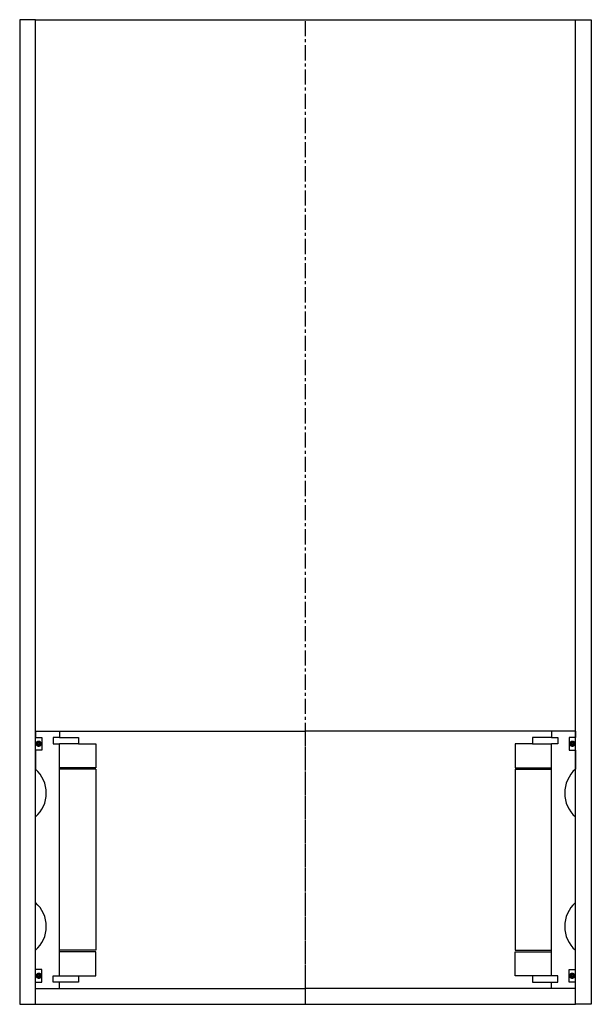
# Model space of a CAD drawing. Extents: x -159 to 21, y -39 to 271.
import ezdxf

# ---------------------------------------------------------------- set-up
doc = ezdxf.new("R2010")
doc.units = 0
doc.header["$LTSCALE"] = 0.15
doc.linetypes.add('CENTER', pattern=[50.8, 31.75, -6.35, 6.35, -6.35])
doc.layers.get('0').update_dxf_attribs({"linetype": 'CONTINUOUS'})
doc.layers.add('CENTER', color=9, linetype='CENTER')

msp = doc.modelspace()

# ---------------------------------------------------------------- linework, layer by layer
for p, q in [((-153.66, 271.33), (-158.66, 271.33)), ((-158.66, 271.33), (-158.66, -38.67)), ((-153.66, -38.67), (-153.66, 271.33)), ((-153.66, 271.33), (16.34, 271.33)), ((16.34, -38.67), (16.34, 271.33)), ((16.34, 271.33), (21.34, 271.33)), ((21.34, 271.33), (21.34, -38.67)), ((-153.66, 47.33), (-146.16, 47.33)), ((-153.66, 47.33), (-153.66, 45.33)), ((-146.16, 47.33), (-68.66, 47.33)), ((-146.16, 47.33), (-146.16, 45.33)), ((8.84, 47.33), (-68.66, 47.33)), ((8.84, 47.33), (8.84, 45.33)), ((16.34, 47.33), (8.84, 47.33)), ((16.34, 47.33), (16.34, 45.33)), ((-153.66, 45.33), (-151.66, 45.33)), ((-151.66, 45.33), (-151.66, 41.33)), ((-146.16, 45.33), (-148.16, 45.33)), ((-148.16, 45.33), (-148.16, 43.33)), ((-146.16, 45.33), (-140.16, 45.33)), ((-140.16, 45.33), (-140.16, 43.33)), ((8.84, 45.33), (2.84, 45.33)), ((2.84, 45.33), (2.84, 43.33)), ((8.84, 45.33), (10.84, 45.33)), ((10.84, 45.33), (10.84, 43.33)), ((16.34, 45.33), (14.34, 45.33)), ((14.34, 45.33), (14.34, 41.33)), ((-151.66, 41.33), (-153.66, 41.33)), ((-153.66, 41.33), (-153.66, 35.33)), ((-148.16, 43.33), (-146.16, 43.33)), ((-146.16, -29.67), (-146.16, 43.33)), ((-140.16, 43.33), (-146.16, 43.33)), ((-140.16, 43.33), (-134.66, 43.33)), ((-134.66, 43.33), (-134.66, 35.83)), ((2.84, 43.33), (-2.66, 43.33)), ((-2.66, 43.33), (-2.66, 35.83)), ((2.84, 43.33), (8.84, 43.33)), ((10.84, 43.33), (8.84, 43.33)), ((8.84, -29.67), (8.84, 43.33)), ((14.34, 41.33), (16.34, 41.33)), ((16.34, 41.33), (16.34, 35.33)), ((-134.66, 35.83), (-146.16, 35.83)), ((-134.66, 35.33), (-146.16, 35.33)), ((-134.66, 35.33), (-134.66, -21.67)), ((-2.66, 35.83), (8.84, 35.83)), ((-2.66, 35.33), (-2.66, -21.67)), ((-2.66, 35.33), (8.84, 35.33)), ((-153.66, -6.67), (-153.66, 20.33)), ((16.34, -6.67), (16.34, 20.33)), ((-153.66, -27.67), (-153.66, -21.67)), ((-134.66, -21.67), (-146.16, -21.67)), ((-2.66, -21.67), (8.84, -21.67)), ((16.34, -27.67), (16.34, -21.67)), ((-134.66, -22.17), (-146.16, -22.17)), ((-134.66, -29.67), (-134.66, -22.17)), ((-2.66, -29.67), (-2.66, -22.17)), ((-2.66, -22.17), (8.84, -22.17)), ((-151.66, -27.67), (-153.66, -27.67)), ((-151.66, -31.67), (-151.66, -27.67)), ((14.34, -31.67), (14.34, -27.67)), ((14.34, -27.67), (16.34, -27.67)), ((-148.16, -31.67), (-148.16, -29.67)), ((-148.16, -29.67), (-146.16, -29.67)), ((-146.16, -29.67), (-140.16, -29.67)), ((-140.16, -29.67), (-140.16, -31.67)), ((-140.16, -29.67), (-134.66, -29.67)), ((2.84, -29.67), (-2.66, -29.67)), ((8.84, -29.67), (2.84, -29.67)), ((2.84, -29.67), (2.84, -31.67)), ((10.84, -29.67), (8.84, -29.67)), ((10.84, -31.67), (10.84, -29.67)), ((-153.66, -33.67), (-153.66, -31.67)), ((-153.66, -31.67), (-151.66, -31.67)), ((-153.66, -33.67), (-146.16, -33.67)), ((-146.16, -31.67), (-148.16, -31.67)), ((-146.16, -33.67), (-146.16, -31.67)), ((-140.16, -31.67), (-146.16, -31.67)), ((-146.16, -33.67), (-68.66, -33.67)), ((8.84, -33.67), (-68.66, -33.67)), ((2.84, -31.67), (8.84, -31.67)), ((8.84, -33.67), (8.84, -31.67)), ((8.84, -31.67), (10.84, -31.67)), ((16.34, -33.67), (8.84, -33.67)), ((16.34, -31.67), (14.34, -31.67)), ((16.34, -33.67), (16.34, -31.67)), ((-158.66, -38.67), (-153.66, -38.67)), ((-153.66, -38.67), (16.34, -38.67)), ((21.34, -38.67), (16.34, -38.67))]:
    msp.add_line(p, q)
at = {"const_width": 0.95}
for points in [[(-152.17, 43.36, -1), (-153.22, 43.36, -1)], [(14.85, 43.36, 1), (15.9, 43.36, 1)], [(-152.11, -29.69, -1), (-153.16, -29.69, -1)], [(14.79, -29.69, 1), (15.84, -29.69, 1)]]:
    msp.add_lwpolyline(points, format="xyb", close=True, dxfattribs=at)
for centre, start, end in [((-160.28, 27.83), 311.4096, 48.5904), ((22.95, 27.83), 131.4096, 228.5904), ((-160.28, -14.17), 311.4096, 48.5904), ((22.95, -14.17), 131.4096, 228.5904)]:
    msp.add_arc(centre, 10, start, end)
at = {"layer": 'CENTER'}
for p, q in [((-68.66, -38.67), (-68.66, 271.33)), ((-68.66, -33.67), (-68.66, 47.33))]:
    msp.add_line(p, q, dxfattribs=at)

doc.saveas('drawing.dxf')
